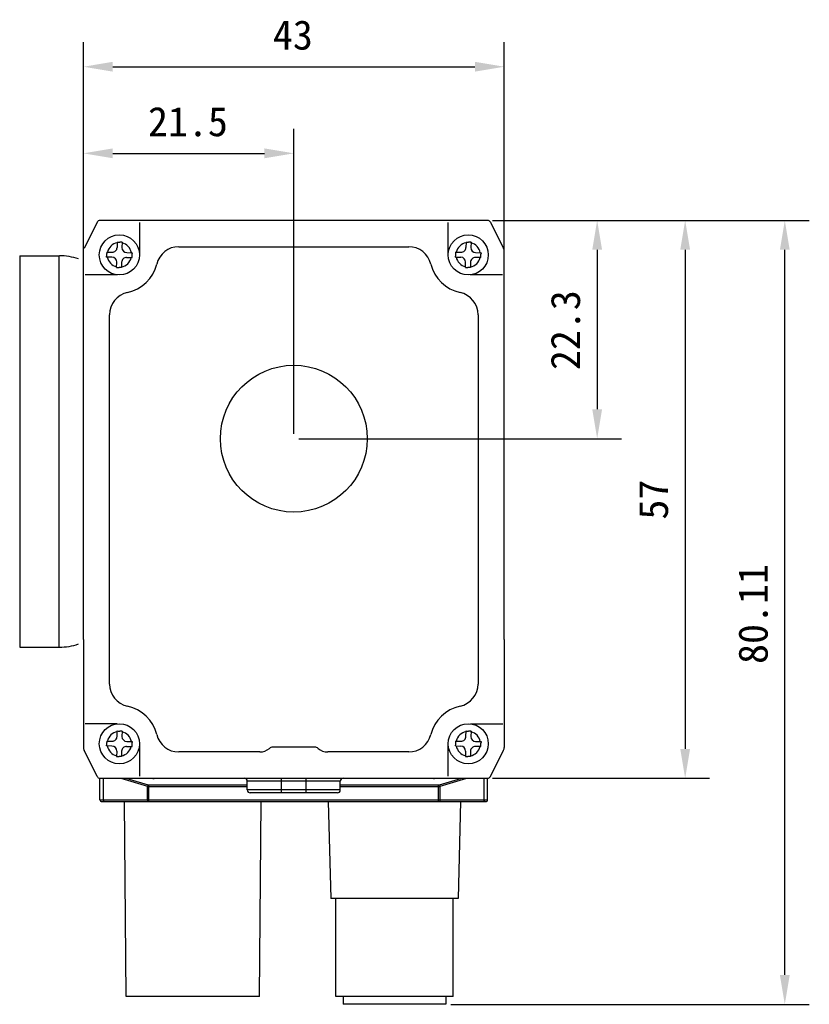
# Model space of a CAD drawing. Header units: millimetres. Extents: x -330 to -25, y 175 to 679.
# Tile 8 of 40: x -330 to -250, y 307 to 408. Entities that reach past the tile are written whole.
import ezdxf

# ---------------------------------------------------------------- set-up
doc = ezdxf.new("R2010")
doc.units = ezdxf.units.MM
doc.header["$LTSCALE"] = 23.1
doc.header["$PDMODE"] = 3
doc.header["$PDSIZE"] = 8
doc.layers.get('0').update_dxf_attribs({"linetype": 'CONTINUOUS'})
doc.layers.get('Defpoints').update_dxf_attribs({"linetype": 'CONTINUOUS'})
for name, color, linetype in [('00_COMPONENTS', 7, 'CONTINUOUS'), ('03_ALL_AXES', 7, 'CONTINUOUS'), ('09_ALL_ROUNDS', 7, 'CONTINUOUS'), ('20_ALL_FEATURES', 7, 'CONTINUOUS'), ('51__DRAFT_DIMS', 7, 'CONTINUOUS')]:
    doc.layers.add(name, color=color, linetype=linetype)
doc.styles.get("Standard").update_dxf_attribs({"font": 'simfang.ttf'})
doc.dimstyles.new('DIMSTYLE_1', dxfattribs={"dimtxt": 3, "dimasz": 3, "dimexe": 2.5, "dimexo": 0.5, "dimgap": 0.75, "dimtad": 1, "dimdsep": 46, "dimtxsty": 'STANDARD', "dimblk": '_FILLED', "dimblk1": '_FILLED', "dimblk2": '_FILLED', "dimcen": 0.09, "dimclrt": 3, "dimazin": 2, "dimtp": 0.2, "dimtm": 0.2, "dimtfac": 1, "dimtofl": 0, "dimtmove": 0, "dimatfit": 3, "dimldrblk": '_FILLED', "dimfxl": 1, "dimtolj": 1, "dimarcsym": 0})
doc.dimstyles.new('DIMSTYLE_8', dxfattribs={"dimtxt": 3, "dimasz": 3, "dimexe": 2.5, "dimexo": 0.5, "dimgap": 0.75, "dimtad": 1, "dimdsep": 46, "dimtxsty": 'STANDARD', "dimblk": '_FILLED', "dimblk1": '_FILLED', "dimblk2": '_FILLED', "dimcen": 0.09, "dimclrt": 3, "dimazin": 2, "dimtp": 0.3, "dimtm": 0.3, "dimtfac": 1, "dimtofl": 0, "dimtmove": 0, "dimatfit": 3, "dimldrblk": '_FILLED', "dimfxl": 1, "dimtolj": 1, "dimarcsym": 0})

# ---------------------------------------------------------------- blocks, each defined once
blk = doc.blocks.new('_FILLED')
at = {"color": 0, "linetype": 'ByBlock'}
blk.add_solid([(0, 0), (-1, 0.167), (-1, -0.167)], dxfattribs=at)
blk = doc.blocks.new('*D305')
at = {"layer": '51__DRAFT_DIMS', "color": 0, "lineweight": -2}
for p, q in [((-323.97, 371.63), (-323.97, 405.75)), ((-280.97, 371.63), (-280.97, 405.75)), ((-320.97, 403.25), (-283.97, 403.25))]:
    blk.add_line(p, q, dxfattribs=at)
at = {"layer": 'Defpoints', "color": 0}
for p in [(-280.97, 403.25), (-323.97, 371.13), (-280.97, 371.13)]:
    blk.add_point(p, dxfattribs=at)
at = {"layer": '51__DRAFT_DIMS', "color": 0, "linetype": 'ByBlock', "lineweight": -2, "xscale": 3, "yscale": 3, "zscale": 3, "rotation": 180}
blk.add_blockref('_FILLED', (-323.97, 403.25), dxfattribs=at)
at = {"layer": '51__DRAFT_DIMS', "color": 0, "linetype": 'ByBlock', "lineweight": -2, "xscale": 3, "yscale": 3, "zscale": 3}
blk.add_blockref('_FILLED', (-280.97, 403.25), dxfattribs=at)
at = {"layer": '51__DRAFT_DIMS', "color": 3, "insert": (-302.57, 408), "char_height": 3, "attachment_point": 2, "line_spacing_factor": 0.9}
blk.add_mtext('\\A1;43', dxfattribs=at)
blk = doc.blocks.new('*D306')
at = {"layer": '51__DRAFT_DIMS', "color": 0, "lineweight": -2}
for p, q in [((-323.97, 371.63), (-323.97, 396.9)), ((-302.47, 365.74), (-302.47, 396.9)), ((-320.97, 394.4), (-305.47, 394.4))]:
    blk.add_line(p, q, dxfattribs=at)
at = {"layer": 'Defpoints', "color": 0}
for p in [(-302.47, 394.4), (-323.97, 371.13), (-302.47, 365.24)]:
    blk.add_point(p, dxfattribs=at)
at = {"layer": '51__DRAFT_DIMS', "color": 0, "linetype": 'ByBlock', "lineweight": -2, "xscale": 3, "yscale": 3, "zscale": 3, "rotation": 180}
blk.add_blockref('_FILLED', (-323.97, 394.4), dxfattribs=at)
at = {"layer": '51__DRAFT_DIMS', "color": 0, "linetype": 'ByBlock', "lineweight": -2, "xscale": 3, "yscale": 3, "zscale": 3}
blk.add_blockref('_FILLED', (-302.47, 394.4), dxfattribs=at)
at = {"layer": '51__DRAFT_DIMS', "color": 3, "insert": (-313.29, 399.15), "char_height": 3, "attachment_point": 2, "line_spacing_factor": 0.9}
blk.add_mtext('\\A1;21.5', dxfattribs=at)
blk = doc.blocks.new('*D307')
at = {"layer": '51__DRAFT_DIMS', "color": 0, "lineweight": -2}
for p, q in [((-282.16, 387.54), (-268.98, 387.54)), ((-271.48, 384.54), (-271.48, 368.24)), ((-301.97, 365.24), (-268.98, 365.24))]:
    blk.add_line(p, q, dxfattribs=at)
at = {"layer": 'Defpoints', "color": 0}
for p in [(-282.66, 387.54), (-302.47, 365.24), (-271.48, 365.24)]:
    blk.add_point(p, dxfattribs=at)
at = {"layer": '51__DRAFT_DIMS', "color": 0, "linetype": 'ByBlock', "lineweight": -2, "xscale": 3, "yscale": 3, "zscale": 3}
for p, rotation in [((-271.48, 387.54), 90), ((-271.48, 365.24), 270)]:
    blk.add_blockref('_FILLED', p, dxfattribs=dict(at, rotation=rotation))
at = {"layer": '51__DRAFT_DIMS', "color": 3, "insert": (-276.23, 376.33), "char_height": 3, "attachment_point": 2, "rotation": 90, "line_spacing_factor": 0.9}
blk.add_mtext('\\A1;22.3', dxfattribs=at)
blk = doc.blocks.new('*D308')
at = {"layer": '51__DRAFT_DIMS', "color": 0, "lineweight": -2}
for p, q in [((-282.16, 387.54), (-259.99, 387.54)), ((-262.49, 384.54), (-262.49, 333.54)), ((-282.16, 330.54), (-259.99, 330.54))]:
    blk.add_line(p, q, dxfattribs=at)
at = {"layer": 'Defpoints', "color": 0}
for p in [(-282.66, 387.54), (-282.66, 330.54), (-262.49, 330.54)]:
    blk.add_point(p, dxfattribs=at)
at = {"layer": '51__DRAFT_DIMS', "color": 0, "linetype": 'ByBlock', "lineweight": -2, "xscale": 3, "yscale": 3, "zscale": 3}
for p, rotation in [((-262.49, 387.54), 90), ((-262.49, 330.54), 270)]:
    blk.add_blockref('_FILLED', p, dxfattribs=dict(at, rotation=rotation))
at = {"layer": '51__DRAFT_DIMS', "color": 3, "insert": (-267.24, 359.01), "char_height": 3, "attachment_point": 2, "rotation": 90, "line_spacing_factor": 0.9}
blk.add_mtext('\\A1;57', dxfattribs=at)
blk = doc.blocks.new('*D309')
at = {"layer": '51__DRAFT_DIMS', "color": 0, "lineweight": -2}
for p, q in [((-282.16, 387.54), (-249.81, 387.54)), ((-252.31, 310.43), (-252.31, 384.54)), ((-286.44, 307.43), (-249.81, 307.43))]:
    blk.add_line(p, q, dxfattribs=at)
at = {"layer": 'Defpoints', "color": 0}
for p in [(-282.66, 387.54), (-252.31, 387.54), (-286.94, 307.43)]:
    blk.add_point(p, dxfattribs=at)
at = {"layer": '51__DRAFT_DIMS', "color": 0, "linetype": 'ByBlock', "lineweight": -2, "xscale": 3, "yscale": 3, "zscale": 3}
for p, rotation in [((-252.31, 387.54), 90), ((-252.31, 307.43), 270)]:
    blk.add_blockref('_FILLED', p, dxfattribs=dict(at, rotation=rotation))
at = {"layer": '51__DRAFT_DIMS', "color": 3, "insert": (-257.06, 347.32), "char_height": 3, "attachment_point": 2, "rotation": 90, "line_spacing_factor": 0.9}
blk.add_mtext('\\A1;80.11', dxfattribs=at)

msp = doc.modelspace()

# ---------------------------------------------------------------- linework, layer by layer
at = {"layer": '00_COMPONENTS', "color": 7}
for p, q in [((-330.48006, 383.93296), (-330.48006, 343.93296)), ((-330.48006, 383.93296), (-326.42871, 383.93296)), ((-330.48006, 343.93296), (-326.42871, 343.93296))]:
    msp.add_line(p, q, dxfattribs=at)
at = {"layer": '00_COMPONENTS', "color": 4}
msp.add_line((-326.48006, 383.93296), (-326.48006, 343.93296), dxfattribs=at)
at = {"layer": '00_COMPONENTS', "color": 7}
for centre, start, end in [((-326.42871, 377.93296), 71.047179, 89.9999999), ((-326.42871, 349.93296), 269.9999999, 288.9528215)]:
    msp.add_arc(centre, 6, start, end, dxfattribs=at)
at = {"layer": '03_ALL_AXES', "color": 7}
msp.add_circle((-302.47466, 365.2402), 7.5, dxfattribs=at)
at = {"layer": '09_ALL_ROUNDS', "color": 7}
for p, q in [((-282.66005, 387.54023), (-322.28927, 387.54023)), ((-322.5576, 387.3744), (-323.90576, 384.67809)), ((-282.39172, 387.3744), (-281.04357, 384.67809)), ((-323.97468, 373.36866), (-323.97468, 384.38611)), ((-280.97464, 373.36866), (-280.97464, 384.38611)), ((-323.97468, 344.71181), (-323.97468, 333.69436)), ((-280.97464, 344.71181), (-280.97464, 333.69436)), ((-322.5576, 330.70607), (-323.90576, 333.40238)), ((-282.39172, 330.70607), (-281.04357, 333.40238)), ((-322.28927, 330.54023), (-282.66005, 330.54023)), ((-298.02492, 329.04024), (-306.92441, 329.04024))]:
    msp.add_line(p, q, dxfattribs=at)
at = {"layer": '09_ALL_ROUNDS', "color": 4}
for p, q in [((-297.72466, 330.24023), (-307.22466, 330.24023)), ((-303.72466, 329.04024), (-303.72466, 330.54023)), ((-301.22466, 329.04024), (-301.22466, 330.54023)), ((-297.72466, 329.34024), (-307.22466, 329.34024))]:
    msp.add_line(p, q, dxfattribs=at)
at = {"layer": '09_ALL_ROUNDS', "color": 7}
for centre, radius, start, end in [((-322.28927, 387.24023), 0.3, 90, 153.4349488), ((-282.66005, 387.24023), 0.3, 26.5650512, 90), ((-281.62751, 384.38611), 0.65288, 0, 26.5650512), ((-323.32181, 333.69436), 0.65288, 180, 206.5650512), ((-281.62751, 333.69436), 0.65288, 333.4349488, 0), ((-322.28927, 330.84023), 0.3, 206.5650512, 270), ((-307.52466, 330.24023), 0.3, 0, 90), ((-297.42466, 330.24023), 0.3, 90, 180), ((-282.66005, 330.84023), 0.3, 270, 333.4349488), ((-306.92466, 329.34024), 0.3, 180, 270), ((-298.02466, 329.34024), 0.3, 270, 0)]:
    msp.add_arc(centre, radius, start, end, dxfattribs=at)
at = {"layer": '20_ALL_FEATURES', "color": 4}
for p, q in [((-318.23927, 387.34153), (-318.24269, 384.02213)), ((-286.70642, 384.02221), (-286.70961, 387.34157)), ((-320.49582, 381.98055), (-323.7937, 381.98046)), ((-281.13547, 381.98071), (-284.45134, 381.98076)), ((-320.52903, 336.09741), (-323.79361, 336.09732)), ((-284.42213, 336.09762), (-281.1353, 336.09757)), ((-318.24253, 334.0558), (-318.23894, 330.73632)), ((-286.70928, 330.73636), (-286.70626, 334.05621)), ((-321.92022, 328.34682), (-321.92022, 330.54023)), ((-320.16083, 330.54023), (-317.42022, 329.71805)), ((-319.63196, 330.54023), (-317.36275, 329.85947)), ((-287.59034, 329.85947), (-285.32113, 330.54023)), ((-287.53287, 329.71805), (-284.79226, 330.54023)), ((-283.03287, 328.34682), (-283.03287, 330.54023)), ((-317.42022, 328.34682), (-317.42022, 329.71805)), ((-317.27654, 329.84682), (-307.22466, 329.84682)), ((-317.27654, 328.14682), (-317.27654, 329.84682)), ((-317.27654, 329.7054), (-307.22466, 329.7054)), ((-297.72466, 329.84682), (-287.67654, 329.84682)), ((-297.72466, 329.7054), (-287.67654, 329.7054)), ((-287.67654, 328.14682), (-287.67654, 329.84682)), ((-287.53287, 328.34682), (-287.53287, 329.71805)), ((-322.27654, 328.34682), (-282.67654, 328.34682))]:
    msp.add_line(p, q, dxfattribs=at)
at = {"layer": '20_ALL_FEATURES', "color": 7}
for p, q in [((-320.51515, 385.32649), (-320.52861, 384.77725)), ((-320.51515, 385.32649), (-320.43193, 385.32464)), ((-320.43193, 385.32464), (-320.26522, 385.32068)), ((-320.0153, 385.31423), (-320.02876, 384.76499)), ((-314.22488, 384.8602), (-290.72445, 384.8602)), ((-284.87033, 385.32649), (-284.8838, 384.77725)), ((-284.87033, 385.32649), (-284.78712, 385.32464)), ((-284.78712, 385.32464), (-284.6204, 385.32068)), ((-284.37049, 385.31423), (-284.38395, 384.76499)), ((-321.60221, 383.80326), (-321.60036, 383.88657)), ((-321.05297, 383.7898), (-321.60221, 383.80326)), ((-321.58996, 384.30311), (-321.04072, 384.28965)), ((-319.55342, 383.75304), (-319.00418, 383.73957)), ((-319.54117, 384.25289), (-318.99192, 384.23942)), ((-318.99192, 384.23942), (-318.99377, 384.15611)), ((-285.9574, 383.80326), (-285.95555, 383.88657)), ((-285.9574, 383.80326), (-285.40816, 383.7898)), ((-285.94515, 384.30311), (-285.3959, 384.28965)), ((-283.35936, 383.73957), (-283.90861, 383.75304)), ((-283.89635, 384.25289), (-283.34711, 384.23942)), ((-283.34711, 384.23942), (-283.34896, 384.15611)), ((-320.57884, 382.72845), (-320.56537, 383.2777)), ((-320.16227, 382.71805), (-320.32892, 382.72201)), ((-320.07899, 382.7162), (-320.16227, 382.71805)), ((-320.06552, 383.26544), (-320.07899, 382.7162)), ((-284.93402, 382.72845), (-284.92056, 383.2777)), ((-284.51745, 382.71805), (-284.68411, 382.72201)), ((-284.43417, 382.7162), (-284.51745, 382.71805)), ((-284.42071, 383.26544), (-284.43417, 382.7162)), ((-321.29466, 340.1685), (-321.29466, 377.9119)), ((-283.65466, 377.9119), (-283.65466, 340.1685)), ((-323.97468, 344.71181), (-323.97468, 373.36866)), ((-280.97464, 344.71181), (-280.97464, 373.36866)), ((-320.52861, 334.81693), (-320.51515, 335.36617)), ((-320.51515, 335.36617), (-320.43193, 335.36432)), ((-320.43193, 335.36432), (-320.26522, 335.36036)), ((-320.0153, 335.35392), (-320.02876, 334.80467)), ((-284.8838, 334.81693), (-284.87033, 335.36617)), ((-284.87033, 335.36617), (-284.78712, 335.36433)), ((-284.78712, 335.36433), (-284.6204, 335.36037)), ((-284.37049, 335.35392), (-284.38395, 334.80468)), ((-321.58996, 334.3428), (-321.04072, 334.32933)), ((-319.54117, 334.29257), (-318.99192, 334.27911)), ((-318.99192, 334.27911), (-318.99377, 334.19579)), ((-285.94515, 334.3428), (-285.3959, 334.32934)), ((-283.89635, 334.29258), (-283.34711, 334.27911)), ((-283.34711, 334.27911), (-283.34896, 334.19579)), ((-321.60221, 333.84295), (-321.60036, 333.92625)), ((-321.05297, 333.82948), (-321.60221, 333.84295)), ((-320.56537, 333.31738), (-320.57884, 332.76814)), ((-320.06552, 333.30513), (-320.07899, 332.75588)), ((-319.55342, 333.79272), (-319.00418, 333.77926)), ((-305.94069, 333.2202), (-314.22488, 333.2202)), ((-300.33151, 333.7202), (-304.61781, 333.7202)), ((-290.72445, 333.2202), (-299.00864, 333.2202)), ((-285.9574, 333.84295), (-285.95555, 333.92626)), ((-285.9574, 333.84295), (-285.40816, 333.82949)), ((-284.92056, 333.31738), (-284.93402, 332.76814)), ((-284.42071, 333.30513), (-284.43417, 332.75589)), ((-283.35936, 333.77926), (-283.90861, 333.79273)), ((-320.16227, 332.75773), (-320.32892, 332.76169)), ((-320.07899, 332.75588), (-320.16227, 332.75773)), ((-284.51745, 332.75774), (-284.68411, 332.76169)), ((-284.43417, 332.75589), (-284.51745, 332.75774)), ((-322.27654, 328.34682), (-322.27654, 330.54023)), ((-307.42658, 330.52308), (-316.75188, 330.52308)), ((-307.22466, 329.34024), (-307.22466, 330.24023)), ((-297.72466, 329.34024), (-297.72466, 330.24023)), ((-288.20121, 330.52308), (-297.52274, 330.52308)), ((-282.67654, 328.34682), (-282.67654, 330.54023)), ((-322.07654, 328.14682), (-282.87654, 328.14682)), ((-319.594, 308.24682), (-319.76766, 328.14682)), ((-305.994, 308.24682), (-305.82033, 328.14682)), ((-298.95356, 328.14682), (-298.694, 318.2344)), ((-285.43443, 328.14682), (-285.694, 318.2344)), ((-285.69402, 318.2344), (-298.69398, 318.2344)), ((-298.194, 308.2344), (-298.194, 318.2344)), ((-286.194, 308.2344), (-286.194, 318.2344)), ((-305.994, 308.24682), (-319.594, 308.24682)), ((-286.194, 308.2344), (-298.194, 308.2344)), ((-297.444, 308.2344), (-297.444, 307.4344)), ((-286.944, 308.2344), (-286.944, 307.4344)), ((-286.944, 307.4344), (-297.444, 307.4344))]:
    msp.add_line(p, q, dxfattribs=at)
for centre in [(-320.29707, 384.02113), (-284.65225, 384.02113), (-320.29707, 334.06082), (-284.65225, 334.06082)]:
    msp.add_circle(centre, 2.05, dxfattribs=at)
at = {"layer": '20_ALL_FEATURES', "color": 4}
for centre, radius, start, end in [((-320.29707, 384.02134), 1.25, 100.1326768, 167.0587588), ((-320.29707, 384.02134), 1.25, 10.1326761, 77.0587579), ((-284.65225, 384.02134), 1.25, 100.1326768, 167.0587588), ((-284.65225, 384.02134), 1.25, 10.1326761, 77.0587579), ((-320.29707, 384.02134), 1.25, 190.1326761, 257.0587579), ((-320.29707, 384.02134), 1.25, 280.1326768, 347.0587588), ((-284.65225, 384.02134), 1.25, 190.1326761, 257.0587579), ((-284.65225, 384.02134), 1.25, 280.1326768, 347.0587588), ((-320.29707, 334.06103), 1.25, 100.1326768, 167.0587588), ((-320.29707, 334.06103), 1.25, 10.1326761, 77.0587579), ((-284.65225, 334.06103), 1.25, 100.1326768, 167.0587588), ((-284.65225, 334.06103), 1.25, 10.1326761, 77.0587579), ((-320.29707, 334.06103), 1.25, 190.1326761, 257.0587579), ((-320.29707, 334.06103), 1.25, 280.1326768, 347.0587588), ((-284.65225, 334.06103), 1.25, 190.1326761, 257.0587579), ((-284.65225, 334.06103), 1.25, 280.1326768, 347.0587588), ((-317.27631, 330.14841), 0.30159, 253.3450271, 269.9557285), ((-287.67678, 330.14841), 0.30159, 270.044275, 286.6549695)]:
    msp.add_arc(centre, radius, start, end, dxfattribs=at)
at = {"layer": '20_ALL_FEATURES', "color": 7}
for centre, radius, start, end in [((-321.02846, 384.7895), 0.5, 268.5957173, 358.5957174), ((-322.27551, 302.54091), 82.80418, 88.4358699, 88.6088559), ((-319.52891, 384.75274), 0.5, 178.5957174, 268.5957173), ((-314.22488, 382.5402), 2.32, 90, 166.3003998), ((-290.72445, 382.5402), 2.32, 13.6995999, 90), ((-285.38365, 384.7895), 0.5, 268.5957173, 358.5957174), ((-286.63069, 302.54091), 82.80418, 88.4358699, 88.6088559), ((-283.8841, 384.75274), 0.5, 178.5957174, 268.5957173), ((-233.3325, 381.88992), 88.29044, 178.4337724, 178.704171), ((-321.06522, 383.28995), 0.5, 358.5957174, 88.5957173), ((-319.56567, 383.25319), 0.5, 88.5957173, 178.5957174), ((-407.26877, 386.15294), 88.29758, 358.4337852, 358.7041557), ((-197.68769, 381.88992), 88.29044, 178.4337724, 178.704171), ((-285.42041, 383.28995), 0.5, 358.5957174, 88.5957173), ((-283.92086, 383.25319), 0.5, 88.5957173, 178.5957174), ((-371.62396, 386.15294), 88.29758, 358.4337852, 358.7041557), ((-318.31253, 465.75047), 83.05294, 268.4363487, 268.6088166), ((-320.29707, 384.02039), 3.93, 282.2152605, 346.3003998), ((-284.65225, 384.02039), 3.93, 193.6996003, 257.7847415), ((-282.66772, 465.75047), 83.05294, 268.4363487, 268.6088166), ((-318.97466, 377.9119), 2.32, 102.2152605, 180), ((-285.97466, 377.9119), 2.32, 0, 77.7847362), ((-318.97466, 340.1685), 2.32, 180, 257.7847406), ((-285.97466, 340.1685), 2.32, 282.2152592, 0), ((-320.29707, 334.06), 3.93, 13.6996003, 77.7847389), ((-284.65225, 334.06), 3.93, 102.2152612, 166.3003998), ((-322.27551, 252.58059), 82.80418, 88.4358699, 88.6088559), ((-286.63069, 252.58059), 82.80418, 88.4358699, 88.6088559), ((-233.3325, 331.9296), 88.29044, 178.4337724, 178.704171), ((-321.02846, 334.82918), 0.5, 268.5957173, 358.5957174), ((-319.52891, 334.79242), 0.5, 178.5957174, 268.5957173), ((-407.26877, 336.19262), 88.29758, 358.4337852, 358.7041557), ((-314.22488, 335.5402), 2.32, 193.6995998, 270), ((-290.72445, 335.5402), 2.32, 270, 346.3004), ((-197.68769, 331.92961), 88.29044, 178.4337724, 178.704171), ((-285.38365, 334.82919), 0.5, 268.5957173, 358.5957174), ((-283.8841, 334.79243), 0.5, 178.5957174, 268.5957173), ((-371.62396, 336.19263), 88.29758, 358.4337852, 358.7041557), ((-321.06522, 333.32963), 0.5, 358.5957174, 88.5957173), ((-319.56567, 333.29287), 0.5, 88.5957173, 178.5957174), ((-305.94069, 334.6902), 1.47, 270, 311.4096221), ((-304.61781, 333.1902), 0.53, 90, 131.4096221), ((-300.33151, 333.1902), 0.53, 48.5903779, 90), ((-299.00864, 334.6902), 1.47, 228.5903779, 270), ((-285.42041, 333.32964), 0.5, 358.5957174, 88.5957173), ((-283.92086, 333.29288), 0.5, 88.5957173, 178.5957174), ((-318.31253, 415.79015), 83.05294, 268.4363487, 268.6088166), ((-282.66772, 415.79016), 83.05294, 268.4363487, 268.6088166), ((-322.07654, 328.34682), 0.2, 180, 270), ((-282.87654, 328.34682), 0.2, 270, 0)]:
    msp.add_arc(centre, radius, start, end, dxfattribs=at)
for centre, major_axis, start_param, end_param in [((-316.77576, 331.25194), (1.00449, -0.03651), -1.737920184, -1.52068889), ((-288.17732, 331.25194), (1.00449, 0.03651), -1.620903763, -1.40367247)]:
    msp.add_ellipse(centre, major_axis=major_axis, ratio=0.724699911, start_param=start_param, end_param=end_param, dxfattribs=at)
at = {"layer": '20_ALL_FEATURES', "color": 4}
for points, knots in [([(-317.36275, 329.85947), (-317.36854, 329.84982), (-317.39245, 329.80475), (-317.40968, 329.75634), (-317.42022, 329.71805)], [0, 0, 0, 0, 0.220815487, 1, 1, 1, 1]), ([(-317.42022, 329.71805), (-317.40859, 329.71596), (-317.36105, 329.70853), (-317.31284, 329.7054), (-317.27654, 329.7054)], [0, 0, 0, 0, 0.245548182, 1, 1, 1, 1]), ([(-287.67654, 329.7054), (-287.66435, 329.7054), (-287.61625, 329.70645), (-287.56822, 329.71169), (-287.53287, 329.71805)], [0, 0, 0, 0, 0.253417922, 1, 1, 1, 1]), ([(-287.59034, 329.85947), (-287.58455, 329.84982), (-287.56064, 329.80475), (-287.54341, 329.75634), (-287.53287, 329.71805)], [0, 0, 0, 0, 0.220817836, 1, 1, 1, 1]), ([(-321.92022, 328.34682), (-321.92022, 328.32127), (-321.91758, 328.27362), (-321.90813, 328.21799), (-321.89574, 328.18183), (-321.88525, 328.16029), (-321.87166, 328.14682), (-321.86275, 328.14682)], [0, 0, 0, 0, 0.353580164, 0.658308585, 0.779778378, 0.876632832, 1, 1, 1, 1]), ([(-317.42022, 328.34682), (-317.42022, 328.32127), (-317.41758, 328.27362), (-317.40813, 328.21799), (-317.39574, 328.18183), (-317.38525, 328.16029), (-317.37166, 328.14682), (-317.36275, 328.14682)], [0, 0, 0, 0, 0.353580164, 0.658308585, 0.779778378, 0.876632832, 1, 1, 1, 1]), ([(-287.53287, 328.34682), (-287.53287, 328.32127), (-287.53551, 328.27362), (-287.54496, 328.21799), (-287.55735, 328.18183), (-287.56784, 328.16029), (-287.58142, 328.14682), (-287.59034, 328.14682)], [0, 0, 0, 0, 0.353580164, 0.658308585, 0.779778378, 0.876632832, 1, 1, 1, 1]), ([(-283.03287, 328.34682), (-283.03287, 328.32127), (-283.03551, 328.27362), (-283.04496, 328.21799), (-283.05735, 328.18183), (-283.06784, 328.16029), (-283.08142, 328.14682), (-283.09034, 328.14682)], [0, 0, 0, 0, 0.353580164, 0.658308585, 0.779778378, 0.876632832, 1, 1, 1, 1])]:
    msp.add_open_spline(points, degree=3, knots=knots, dxfattribs=at)

# ---------------------------------------------------------------- dimensions: what is measured, and where the dimension line sits
at = {"layer": '51__DRAFT_DIMS', "color": 4}
for base, p2, dimstyle, picture, middle in [((-280.97464, 403.25479), (-280.97464, 371.12602), 'DIMSTYLE_8', '*D305', (-302.56548, 403.25479)), ((-302.47466, 394.39568), (-302.47466, 365.2402), 'DIMSTYLE_1', '*D306', (-313.28619, 394.39568))]:
    dim = msp.add_linear_dim(base=base, p1=(-323.97468, 371.12602), p2=p2, dimstyle=dimstyle, dxfattribs=at)
    dim.commit()
    dim.dimension.update_dxf_attribs({"geometry": picture, "text_midpoint": middle, "dimtype": 160})
for base, p1, p2, angle, dimstyle, picture, middle in [((-271.48476, 365.2402), (-282.66005, 387.54023), (-302.47466, 365.2402), 270, 'DIMSTYLE_1', '*D307', (-271.48476, 376.3287)), ((-252.3067, 387.54023), (-286.944, 307.4344), (-282.66005, 387.54023), 90, 'DIMSTYLE_8', '*D309', (-252.3067, 347.31739)), ((-262.48512, 330.54023), (-282.66005, 387.54023), (-282.66005, 330.54023), 270, 'DIMSTYLE_8', '*D308', (-262.48512, 359.01387))]:
    dim = msp.add_linear_dim(base=base, p1=p1, p2=p2, angle=angle, dimstyle=dimstyle, dxfattribs=at)
    dim.commit()
    dim.dimension.update_dxf_attribs({"geometry": picture, "text_midpoint": middle, "dimtype": 160})

doc.saveas('drawing.dxf')
